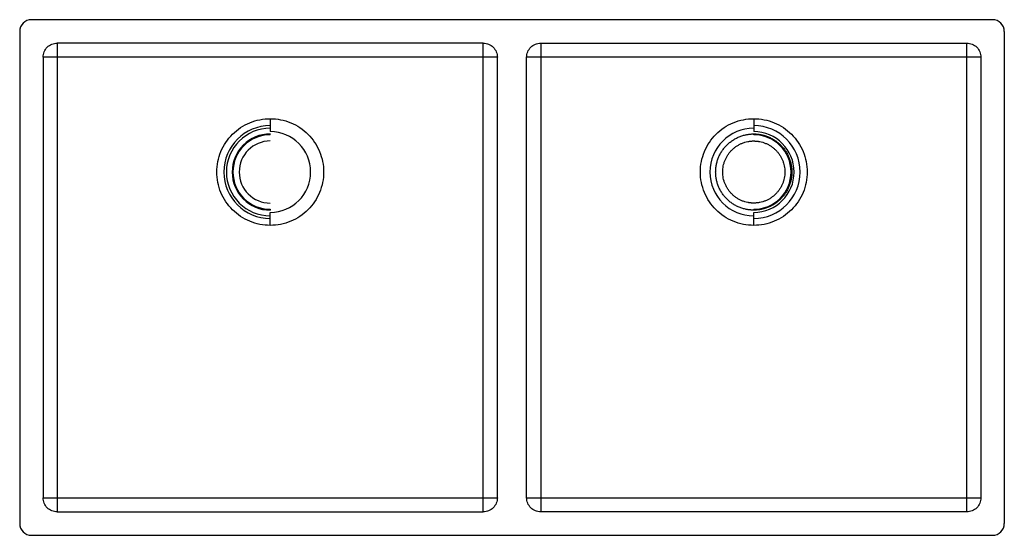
# Paper-space layout '_Superiore' of a CAD drawing. Header units: millimetres. Extents: x 0 to 840, y -440 to 0.
import ezdxf

# ---------------------------------------------------------------- set-up
doc = ezdxf.new("R2010")
doc.units = ezdxf.units.MM

psp = doc.layouts.new('_Superiore')

# ---------------------------------------------------------------- linework, layer by layer
at = {"color": 7, "linetype": 'Continuous', "lineweight": 25}
for p, q in [((830, 0), (10, 0)), ((0, -10), (0, -430)), ((840, -10), (840, -430)), ((395.5, -20), (32, -20)), ((32, -20), (32, -420)), ((395.5, -420), (395.5, -20)), ((444.5, -20), (808, -20)), ((444.5, -20), (444.5, -420)), ((808, -420), (808, -20)), ((20, -32), (20, -408)), ((407.5, -32), (20, -32)), ((407.5, -408), (407.5, -32)), ((432.5, -408), (432.5, -32)), ((820, -32), (432.5, -32)), ((820, -32), (820, -408)), ((213.75, -84.47), (213.75, -95.54)), ((626.25, -84.47), (626.25, -95.54)), ((213.75, -98.2), (213.75, -97.5)), ((626.25, -98.2), (626.25, -97.5)), ((213.75, -161.8), (213.75, -162.5)), ((213.75, -175.53), (213.75, -164.46)), ((626.25, -161.8), (626.25, -162.5)), ((626.25, -175.53), (626.25, -164.46)), ((20, -408), (407.5, -408)), ((432.5, -408), (820, -408)), ((32, -420), (395.5, -420)), ((808, -420), (444.5, -420)), ((10, -440), (830, -440))]:
    psp.add_line(p, q, dxfattribs=at)
for centre, radius, start, end in [((10, -10), 10, 90, 180), ((830, -10), 10, 360, 90), ((213.75, -130), 39.63, 90, 270), ((626.25, -130), 39.63, 270, 90), ((213.75, -130), 37.41, 90, 270), ((213.75, -130), 32.5, 90, 270), ((213.75, -130), 31.8, 90, 270), ((213.75, -130), 34.46, 270, 90), ((626.25, -130), 37.41, 90, 270), ((626.25, -130), 34.46, 270, 90), ((626.25, -130), 31.8, 270, 90), ((213.75, -130), 26.5, 90, 270), ((10, -430), 10, 180, 270), ((830, -430), 10, 270, 0)]:
    psp.add_arc(centre, radius, start, end, dxfattribs=at)
for points, knots in [([(20, -32), (20, -30.43), (20.31, -28.86), (21.51, -25.96), (22.4, -24.63), (24.63, -22.4), (25.96, -21.51), (28.86, -20.31), (30.43, -20), (32, -20)], [0, 0, 0, 0, 0.25, 0.25, 0.5, 0.5, 0.75, 0.75, 1, 1, 1, 1]), ([(395.5, -20), (397.07, -20), (398.64, -20.31), (401.54, -21.51), (402.87, -22.4), (405.1, -24.63), (405.99, -25.96), (407.19, -28.86), (407.5, -30.43), (407.5, -32)], [0, 0, 0, 0, 0.25, 0.25, 0.5, 0.5, 0.75, 0.75, 1, 1, 1, 1]), ([(432.5, -32), (432.5, -30.43), (432.81, -28.86), (434.01, -25.96), (434.9, -24.63), (437.13, -22.4), (438.46, -21.51), (441.36, -20.31), (442.93, -20), (444.5, -20)], [0, 0, 0, 0, 0.25, 0.25, 0.5, 0.5, 0.75, 0.75, 1, 1, 1, 1]), ([(808, -20), (809.57, -20), (811.14, -20.31), (814.04, -21.51), (815.37, -22.4), (817.6, -24.63), (818.49, -25.96), (819.69, -28.86), (820, -30.43), (820, -32)], [0, 0, 0, 0, 0.25, 0.25, 0.5, 0.5, 0.75, 0.75, 1, 1, 1, 1]), ([(213.75, -175.53), (210.77, -175.53), (207.79, -175.24), (201.94, -174.08), (199.08, -173.21), (193.57, -170.93), (190.93, -169.52), (185.97, -166.2), (183.66, -164.31), (179.44, -160.09), (177.55, -157.78), (174.23, -152.82), (172.82, -150.18), (170.54, -144.67), (169.67, -141.81), (168.51, -135.96), (168.22, -132.98), (168.22, -127.02), (168.51, -124.04), (169.67, -118.19), (170.54, -115.33), (172.82, -109.82), (174.23, -107.18), (177.55, -102.22), (179.44, -99.91), (183.66, -95.69), (185.97, -93.8), (190.93, -90.48), (193.57, -89.07), (199.08, -86.79), (201.94, -85.92), (207.79, -84.76), (210.77, -84.47), (213.75, -84.47)], [0, 0, 0, 0, 0.0625, 0.0625, 0.125, 0.125, 0.1875, 0.1875, 0.25, 0.25, 0.3125, 0.3125, 0.375, 0.375, 0.4375, 0.4375, 0.5, 0.5, 0.5625, 0.5625, 0.625, 0.625, 0.6875, 0.6875, 0.75, 0.75, 0.8125, 0.8125, 0.875, 0.875, 0.9375, 0.9375, 1, 1, 1, 1]), ([(213.75, -84.47), (216.73, -84.47), (219.71, -84.76), (225.56, -85.92), (228.42, -86.79), (233.93, -89.07), (236.57, -90.48), (241.53, -93.8), (243.84, -95.69), (248.06, -99.91), (249.95, -102.22), (253.27, -107.18), (254.68, -109.82), (256.96, -115.33), (257.83, -118.19), (258.99, -124.04), (259.28, -127.02), (259.28, -132.98), (258.99, -135.96), (257.83, -141.81), (256.96, -144.67), (254.68, -150.18), (253.27, -152.82), (249.95, -157.78), (248.06, -160.09), (243.84, -164.31), (241.53, -166.2), (236.57, -169.52), (233.93, -170.93), (228.42, -173.21), (225.56, -174.08), (219.71, -175.24), (216.73, -175.53), (213.75, -175.53)], [0, 0, 0, 0, 0.0625, 0.0625, 0.125, 0.125, 0.1875, 0.1875, 0.25, 0.25, 0.3125, 0.3125, 0.375, 0.375, 0.4375, 0.4375, 0.5, 0.5, 0.5625, 0.5625, 0.625, 0.625, 0.6875, 0.6875, 0.75, 0.75, 0.8125, 0.8125, 0.875, 0.875, 0.9375, 0.9375, 1, 1, 1, 1]), ([(626.25, -175.53), (623.27, -175.53), (620.29, -175.24), (614.44, -174.08), (611.58, -173.21), (606.07, -170.93), (603.43, -169.52), (598.47, -166.2), (596.16, -164.31), (591.94, -160.09), (590.05, -157.78), (586.73, -152.82), (585.32, -150.18), (583.04, -144.67), (582.17, -141.81), (581.01, -135.96), (580.72, -132.98), (580.72, -127.02), (581.01, -124.04), (582.17, -118.19), (583.04, -115.33), (585.32, -109.82), (586.73, -107.18), (590.05, -102.22), (591.94, -99.91), (596.16, -95.69), (598.47, -93.8), (603.43, -90.48), (606.07, -89.07), (611.58, -86.79), (614.44, -85.92), (620.29, -84.76), (623.27, -84.47), (626.25, -84.47)], [0, 0, 0, 0, 0.0625, 0.0625, 0.125, 0.125, 0.1875, 0.1875, 0.25, 0.25, 0.3125, 0.3125, 0.375, 0.375, 0.4375, 0.4375, 0.5, 0.5, 0.5625, 0.5625, 0.625, 0.625, 0.6875, 0.6875, 0.75, 0.75, 0.8125, 0.8125, 0.875, 0.875, 0.9375, 0.9375, 1, 1, 1, 1]), ([(626.25, -84.47), (629.23, -84.47), (632.21, -84.76), (638.06, -85.92), (640.92, -86.79), (646.43, -89.07), (649.07, -90.48), (654.03, -93.8), (656.34, -95.69), (660.56, -99.91), (662.45, -102.22), (665.77, -107.18), (667.18, -109.82), (669.46, -115.33), (670.33, -118.19), (671.49, -124.04), (671.78, -127.02), (671.78, -132.98), (671.49, -135.96), (670.33, -141.81), (669.46, -144.67), (667.18, -150.18), (665.77, -152.82), (662.45, -157.78), (660.56, -160.09), (656.34, -164.31), (654.03, -166.2), (649.07, -169.52), (646.43, -170.93), (640.92, -173.21), (638.06, -174.08), (632.21, -175.24), (629.23, -175.53), (626.25, -175.53)], [0, 0, 0, 0, 0.0625, 0.0625, 0.125, 0.125, 0.1875, 0.1875, 0.25, 0.25, 0.3125, 0.3125, 0.375, 0.375, 0.4375, 0.4375, 0.5, 0.5, 0.5625, 0.5625, 0.625, 0.625, 0.6875, 0.6875, 0.75, 0.75, 0.8125, 0.8125, 0.875, 0.875, 0.9375, 0.9375, 1, 1, 1, 1]), ([(626.25, -162.5), (626.06, -162.5), (625.67, -162.5), (625.09, -162.48), (624.51, -162.46), (623.93, -162.42), (623.35, -162.37), (622.78, -162.32), (622.2, -162.25), (621.63, -162.17), (621.05, -162.08), (620.48, -161.99), (619.06, -161.72), (616.8, -161.15), (613.79, -160.07), (610.9, -158.71), (608.17, -157.07), (605.6, -155.16), (603.23, -153.02), (601.09, -150.65), (599.18, -148.08), (597.54, -145.35), (596.18, -142.46), (595.1, -139.45), (594.32, -136.35), (593.85, -133.19), (593.7, -130), (593.85, -126.81), (594.32, -123.65), (595.1, -120.55), (596.18, -117.54), (597.54, -114.65), (599.18, -111.92), (601.09, -109.35), (603.23, -106.98), (605.6, -104.84), (608.17, -102.93), (610.9, -101.29), (613.79, -99.93), (616.8, -98.85), (619.21, -98.25), (620.96, -97.93), (622.01, -97.77), (623.06, -97.65), (624.12, -97.56), (625.19, -97.51), (625.89, -97.5), (626.25, -97.5)], [0, 0, 0, 0, 0.005697, 0.011386, 0.017068, 0.022746, 0.028422, 0.034096, 0.039772, 0.045451, 0.051134, 0.056823, 0.062521, 0.093768, 0.125019, 0.156264, 0.187515, 0.218761, 0.250013, 0.281259, 0.31251, 0.343755, 0.375007, 0.406253, 0.437504, 0.46875, 0.500001, 0.531247, 0.562499, 0.593744, 0.624995, 0.656241, 0.687493, 0.718739, 0.74999, 0.781236, 0.812487, 0.843733, 0.874984, 0.90623, 0.937481, 0.947919, 0.958334, 0.968739, 0.979144, 0.989561, 1, 1, 1, 1]), ([(626.25, -97.5), (626.44, -97.5), (626.83, -97.5), (627.41, -97.52), (627.99, -97.54), (628.57, -97.58), (629.15, -97.63), (629.72, -97.68), (630.3, -97.75), (630.87, -97.83), (631.45, -97.92), (632.02, -98.01), (633.44, -98.28), (635.7, -98.85), (638.71, -99.93), (641.6, -101.29), (644.33, -102.93), (646.9, -104.84), (649.27, -106.98), (651.41, -109.35), (653.32, -111.92), (654.96, -114.65), (656.32, -117.54), (657.4, -120.55), (658.18, -123.65), (658.65, -126.81), (658.8, -130), (658.65, -133.19), (658.18, -136.35), (657.4, -139.45), (656.32, -142.46), (654.96, -145.35), (653.32, -148.08), (651.41, -150.65), (649.27, -153.02), (646.9, -155.16), (644.33, -157.07), (641.6, -158.71), (638.71, -160.07), (635.7, -161.15), (633.29, -161.75), (631.54, -162.07), (630.49, -162.23), (629.44, -162.35), (628.38, -162.44), (627.31, -162.49), (626.61, -162.5), (626.25, -162.5)], [0, 0, 0, 0, 0.005697, 0.011386, 0.017068, 0.022746, 0.028422, 0.034096, 0.039772, 0.045451, 0.051134, 0.056823, 0.062521, 0.093768, 0.125019, 0.156264, 0.187515, 0.218761, 0.250013, 0.281259, 0.31251, 0.343755, 0.375007, 0.406253, 0.437504, 0.46875, 0.500001, 0.531247, 0.562499, 0.593744, 0.624995, 0.656241, 0.687493, 0.718739, 0.74999, 0.781236, 0.812487, 0.843733, 0.874984, 0.90623, 0.937481, 0.947919, 0.958334, 0.968739, 0.979144, 0.989561, 1, 1, 1, 1]), ([(626.25, -156.5), (626.08, -156.5), (625.73, -156.5), (625.21, -156.48), (624.69, -156.46), (624.17, -156.42), (623.65, -156.37), (623.14, -156.32), (622.62, -156.25), (622.11, -156.18), (621.59, -156.09), (620.4, -155.86), (618.54, -155.4), (616.09, -154.52), (613.74, -153.41), (611.5, -152.07), (609.41, -150.52), (607.48, -148.77), (605.73, -146.84), (604.18, -144.75), (602.84, -142.51), (601.73, -140.16), (600.85, -137.71), (600.22, -135.18), (599.83, -132.6), (599.71, -130), (599.83, -127.4), (600.22, -124.82), (600.85, -122.29), (601.73, -119.84), (602.84, -117.49), (604.18, -115.25), (605.73, -113.16), (607.48, -111.23), (609.41, -109.48), (611.5, -107.93), (613.74, -106.59), (616.09, -105.48), (618.54, -104.6), (620.57, -104.09), (622.1, -103.82), (623.13, -103.68), (624.17, -103.58), (625.21, -103.51), (625.9, -103.5), (626.25, -103.5)], [0, 0, 0, 0, 0.006266, 0.012522, 0.018772, 0.025016, 0.031259, 0.037501, 0.043746, 0.049996, 0.056254, 0.062521, 0.093767, 0.125019, 0.156264, 0.187516, 0.218761, 0.250013, 0.281258, 0.31251, 0.343755, 0.375007, 0.406253, 0.437505, 0.46875, 0.500002, 0.531247, 0.562499, 0.593744, 0.624996, 0.656241, 0.687494, 0.718739, 0.749991, 0.781236, 0.812488, 0.843733, 0.874985, 0.90623, 0.937482, 0.950004, 0.962497, 0.974982, 0.987476, 1, 1, 1, 1]), ([(626.25, -103.5), (626.42, -103.5), (626.77, -103.5), (627.29, -103.52), (627.81, -103.54), (628.33, -103.58), (628.85, -103.63), (629.36, -103.68), (629.88, -103.75), (630.39, -103.82), (630.91, -103.91), (632.1, -104.14), (633.96, -104.6), (636.41, -105.48), (638.76, -106.59), (641, -107.93), (643.09, -109.48), (645.02, -111.23), (646.77, -113.16), (648.32, -115.25), (649.66, -117.49), (650.77, -119.84), (651.65, -122.29), (652.28, -124.82), (652.67, -127.4), (652.79, -130), (652.67, -132.6), (652.28, -135.18), (651.65, -137.71), (650.77, -140.16), (649.66, -142.51), (648.32, -144.75), (646.77, -146.84), (645.02, -148.77), (643.09, -150.52), (641, -152.07), (638.76, -153.41), (636.41, -154.52), (633.96, -155.4), (631.93, -155.91), (630.4, -156.18), (629.37, -156.32), (628.33, -156.42), (627.29, -156.49), (626.6, -156.5), (626.25, -156.5)], [0, 0, 0, 0, 0.006266, 0.012522, 0.018772, 0.025016, 0.031259, 0.037501, 0.043746, 0.049996, 0.056254, 0.062521, 0.093767, 0.125019, 0.156264, 0.187516, 0.218761, 0.250013, 0.281258, 0.31251, 0.343755, 0.375007, 0.406253, 0.437505, 0.46875, 0.500002, 0.531247, 0.562499, 0.593744, 0.624996, 0.656241, 0.687494, 0.718739, 0.749991, 0.781236, 0.812488, 0.843733, 0.874985, 0.90623, 0.937482, 0.950004, 0.962497, 0.974982, 0.987476, 1, 1, 1, 1]), ([(32, -420), (30.43, -420), (28.86, -419.69), (25.96, -418.49), (24.63, -417.6), (22.4, -415.37), (21.51, -414.04), (20.31, -411.14), (20, -409.57), (20, -408)], [0, 0, 0, 0, 0.25, 0.25, 0.5, 0.5, 0.75, 0.75, 1, 1, 1, 1]), ([(407.5, -408), (407.5, -409.57), (407.19, -411.14), (405.99, -414.04), (405.1, -415.37), (402.87, -417.6), (401.54, -418.49), (398.64, -419.69), (397.07, -420), (395.5, -420)], [0, 0, 0, 0, 0.25, 0.25, 0.5, 0.5, 0.75, 0.75, 1, 1, 1, 1]), ([(444.5, -420), (442.93, -420), (441.36, -419.69), (438.46, -418.49), (437.13, -417.6), (434.9, -415.37), (434.01, -414.04), (432.81, -411.14), (432.5, -409.57), (432.5, -408)], [0, 0, 0, 0, 0.25, 0.25, 0.5, 0.5, 0.75, 0.75, 1, 1, 1, 1]), ([(820, -408), (820, -409.57), (819.69, -411.14), (818.49, -414.04), (817.6, -415.37), (815.37, -417.6), (814.04, -418.49), (811.14, -419.69), (809.57, -420), (808, -420)], [0, 0, 0, 0, 0.25, 0.25, 0.5, 0.5, 0.75, 0.75, 1, 1, 1, 1])]:
    psp.add_open_spline(points, degree=3, knots=knots, dxfattribs=at)

doc.saveas('drawing.dxf')
